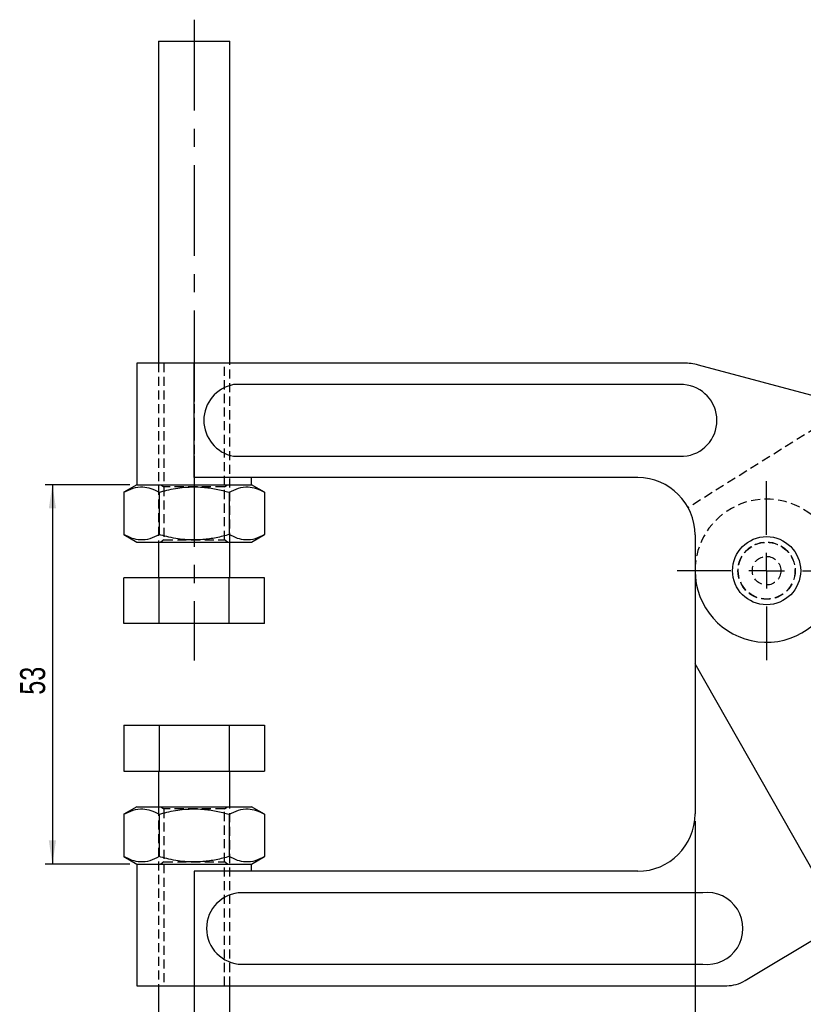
# Model space of a CAD drawing. Extents: x 33 to 398, y 17 to 277.
# Tile 2 of 7: x 33 to 143, y 140 to 277. Entities that reach past the tile are written whole.
import ezdxf

# ---------------------------------------------------------------- set-up
doc = ezdxf.new("R2010")
doc.units = 0
doc.linetypes.add('CENTERX2', pattern=[20.32, 12.7, -2.54, 2.54, -2.54])
doc.linetypes.add('HIDDEN', pattern=[1.905, 1.27, -0.635])
doc.layers.get('0').update_dxf_attribs({"linetype": 'CONTINUOUS'})
doc.styles.add('SLDTEXTSTYLE0', font='TXT', dxfattribs={"width": 0.75})
doc.dimstyles.new('SLDDIMSTYLE0', dxfattribs={"dimtxt": 3.5, "dimasz": 3.302, "dimexe": 0, "dimexo": 0.0625, "dimgap": 0.875, "dimtad": 1, "dimdec": 3, "dimrnd": 1e-09, "dimzin": 12, "dimtxsty": 'SLDTEXTSTYLE0', "dimsah": 1, "dimcen": 0.09, "dimazin": 3, "dimtfac": 1, "dimtdec": 3, "dimtofl": 0, "dimtmove": 0, "dimatfit": 3, "dimtolj": 1, "dimtzin": 12})

# ---------------------------------------------------------------- blocks, each defined once
blk = doc.blocks.new('_D')
at = {"color": 179, "linetype": 'CONTINUOUS'}
for p, q in [((48.49, 212.3), (36.67, 212.3)), ((37.67, 212.3), (37.67, 159.3)), ((48.49, 159.3), (36.67, 159.3))]:
    blk.add_line(p, q, dxfattribs=at)
for points in [[(37.67, 212.3), (37.17, 209), (38.18, 209)], [(37.67, 159.3), (38.18, 162.61), (37.17, 162.61)]]:
    blk.add_solid(points, dxfattribs=at)
at = {"color": 179, "linetype": 'CONTINUOUS', "insert": (33.16, 182.97, 0.1), "char_height": 3.5, "attachment_point": 1, "rotation": 90, "style": 'SLDTEXTSTYLE0'}
blk.add_mtext('53', dxfattribs=at)
blk = doc.blocks.new('_D_1')
at = {"color": 179, "linetype": 'CONTINUOUS'}
for p, q in [((127.49, 165.3), (127.49, 53.57)), ((57.49, 60.57), (57.49, 53.57)), ((57.49, 54.57), (127.49, 54.57))]:
    blk.add_line(p, q, dxfattribs=at)
for points in [[(57.49, 54.57), (60.79, 54.07), (60.79, 55.08)], [(127.49, 54.57), (124.19, 55.08), (124.19, 54.07)]]:
    blk.add_solid(points, dxfattribs=at)
at = {"color": 179, "linetype": 'CONTINUOUS', "insert": (86.09, 59.09, 0.1), "char_height": 3.5, "attachment_point": 1, "style": 'SLDTEXTSTYLE0'}
blk.add_mtext('70', dxfattribs=at)
blk = doc.blocks.new('SW_CENTERMARKSYMBOL_0')
at = {"color": 0, "linetype": 'CONTINUOUS'}
for p, q in [((0, 5), (0, 12.5)), ((0, 0), (0, 2.5)), ((-5, 0), (-12.5, 0)), ((0, 0), (-2.5, 0)), ((0, 0), (0, -2.5)), ((0, 0), (2.5, 0)), ((5, 0), (12.5, 0)), ((0, -5), (0, -12.5))]:
    blk.add_line(p, q, dxfattribs=at)

msp = doc.modelspace()

# ---------------------------------------------------------------- linework, layer by layer
at = {"color": 179, "linetype": 'CENTERX2'}
for p, q in [((57.4896, 277.3036), (57.4896, 187.7504)), ((57.4896, 148.6735), (57.4896, 61.5739))]:
    msp.add_line(p, q, dxfattribs=at)
at = {"color": 7, "linetype": 'CONTINUOUS'}
for p, q in [((52.4896, 274.3036), (52.4896, 229.3036)), ((52.4896, 274.3036), (57.4896, 274.3036)), ((57.4896, 274.3036), (62.4896, 274.3036)), ((62.4896, 229.3036), (62.4896, 274.3036)), ((49.4896, 229.3036), (49.4896, 212.3036)), ((57.4896, 229.3036), (49.4896, 229.3036)), ((57.4896, 213.3036), (57.4896, 229.3036)), ((125.8965, 229.3036), (57.4896, 229.3036)), ((158.0777, 220.9629), (127.967, 229.031)), ((125.8965, 226.3036), (62.9865, 226.3036)), ((62.9865, 216.3036), (125.8965, 216.3036)), ((119.4896, 213.3036), (57.4896, 213.3036)), ((65.4896, 212.3036), (65.4896, 213.3036)), ((49.4896, 212.3036), (47.6746, 211.2557)), ((49.4896, 212.3036), (65.4896, 212.3036)), ((67.3045, 211.2557), (65.4896, 212.3036)), ((47.6746, 211.2557), (47.6746, 205.3515)), ((52.5821, 211.2557), (52.5821, 205.3515)), ((62.397, 211.2557), (62.397, 205.3515)), ((67.3045, 211.2557), (67.3045, 205.3515)), ((47.6746, 205.3515), (49.4896, 204.3036)), ((65.4896, 204.3036), (67.3045, 205.3515)), ((127.4896, 205.3036), (127.4896, 200.3036)), ((49.4896, 204.3036), (65.4896, 204.3036)), ((52.4896, 204.3036), (52.4896, 199.3036)), ((62.4896, 199.3036), (62.4896, 204.3036)), ((127.4896, 200.3036), (127.4896, 187.3036)), ((47.6746, 192.9036), (47.6746, 199.3036)), ((52.5821, 199.3036), (47.6746, 199.3036)), ((52.5821, 192.9036), (52.5821, 199.3036)), ((62.397, 199.3036), (52.5821, 199.3036)), ((62.397, 192.9036), (62.397, 199.3036)), ((67.3045, 199.3036), (62.397, 199.3036)), ((67.3045, 192.9036), (67.3045, 199.3036)), ((52.5821, 192.9036), (47.6746, 192.9036)), ((62.397, 192.9036), (52.5821, 192.9036)), ((67.3045, 192.9036), (62.397, 192.9036)), ((127.4896, 187.3036), (127.4896, 166.3036)), ((148.0411, 151.1618), (127.4896, 187.3036)), ((47.6746, 178.7036), (47.6746, 172.3036)), ((47.6746, 178.7036), (52.5821, 178.7036)), ((52.5821, 178.7036), (52.5821, 172.3036)), ((52.5821, 178.7036), (62.397, 178.7036)), ((62.397, 178.7036), (62.397, 172.3036)), ((62.397, 178.7036), (67.3045, 178.7036)), ((67.3045, 178.7036), (67.3045, 172.3036)), ((47.6746, 172.3036), (52.5821, 172.3036)), ((52.4896, 172.3036), (52.4896, 167.3036)), ((52.5821, 172.3036), (62.397, 172.3036)), ((62.397, 172.3036), (67.3045, 172.3036)), ((62.4896, 167.3036), (62.4896, 172.3036)), ((49.4896, 167.3036), (47.6746, 166.2557)), ((49.4896, 167.3036), (65.4896, 167.3036)), ((67.3045, 166.2557), (65.4896, 167.3036)), ((47.6746, 166.2557), (47.6746, 160.3515)), ((52.5821, 166.2557), (52.5821, 160.3515)), ((62.397, 166.2557), (62.397, 160.3515)), ((67.3045, 166.2557), (67.3045, 160.3515)), ((47.6746, 160.3515), (49.4896, 159.3036)), ((65.4896, 159.3036), (67.3045, 160.3515)), ((49.4896, 159.3036), (49.4896, 142.3036)), ((49.4896, 159.3036), (57.4896, 159.3036)), ((49.4896, 159.3036), (65.4896, 159.3036)), ((57.4896, 159.3036), (65.4896, 159.3036)), ((57.4896, 158.3036), (57.4896, 142.3036)), ((119.4896, 158.3036), (57.4896, 158.3036)), ((65.4896, 158.3036), (65.4896, 159.3036)), ((128.5556, 155.3036), (64.1506, 155.3036)), ((134.4872, 143.0178), (148.0411, 151.1618)), ((64.1506, 145.3036), (128.5556, 145.3036)), ((49.4896, 142.3036), (57.4896, 142.3036)), ((52.4896, 142.3036), (52.4896, 97.3036)), ((57.4896, 142.3036), (131.912, 142.3036)), ((62.4896, 97.3036), (62.4896, 142.3036))]:
    msp.add_line(p, q, dxfattribs=at)
at = {"color": 7, "linetype": 'HIDDEN'}
for p, q in [((52.4896, 229.3036), (52.4896, 204.3036)), ((53.2396, 229.3036), (53.2396, 212.3036)), ((57.4896, 229.3036), (57.4896, 213.3036)), ((61.7396, 212.3036), (61.7396, 229.3036)), ((62.4896, 204.3036), (62.4896, 229.3036)), ((149.2551, 223.3269), (126.5214, 209.1184)), ((52.8163, 212.3036), (53.2396, 212.0072)), ((61.7396, 212.0072), (53.2396, 212.0072)), ((53.2396, 212.0072), (53.2396, 204.6)), ((61.7396, 212.0072), (62.1628, 212.3036)), ((61.7396, 204.6), (61.7396, 212.0072)), ((53.2396, 204.6), (52.8163, 204.3036)), ((53.2396, 204.6), (61.7396, 204.6)), ((62.1628, 204.3036), (61.7396, 204.6)), ((52.4896, 167.3036), (52.4896, 142.3036)), ((52.8163, 167.3036), (53.2396, 167.0072)), ((61.7396, 167.0072), (53.2396, 167.0072)), ((53.2396, 167.0072), (53.2396, 159.6)), ((61.7396, 167.0072), (62.1628, 167.3036)), ((61.7396, 159.6), (61.7396, 167.0072)), ((62.4896, 142.3036), (62.4896, 167.3036)), ((53.2396, 159.6), (52.8163, 159.3036)), ((53.2396, 159.6), (61.7396, 159.6)), ((53.2396, 159.3036), (53.2396, 142.3036)), ((57.4896, 158.3036), (57.4896, 142.3036)), ((62.1628, 159.3036), (61.7396, 159.6)), ((61.7396, 142.3036), (61.7396, 159.3036))]:
    msp.add_line(p, q, dxfattribs=at)
at = {"color": 7, "linetype": 'CONTINUOUS'}
msp.add_circle((137.4896, 200.3036), 4.7625, dxfattribs=at)
at = {"color": 7, "linetype": 'HIDDEN'}
for radius in [4, 3.9687, 2]:
    msp.add_circle((137.4896, 200.3036), radius, dxfattribs=at)
at = {"color": 7, "linetype": 'CONTINUOUS'}
for centre, radius, start, end in [((125.8965, 221.3036), 8, 75, 90), ((63.9222, 221.3036), 5.0868, 100.59951, 259.40049), ((125.5356, 221.3036), 5.013, 274.128428, 85.871572), ((119.4896, 205.3036), 8, 0, 90), ((137.4896, 200.3036), 10, 180, 346.111249), ((119.4896, 166.3036), 8, 270, 0), ((64.2104, 150.3036), 5.0004, 90.68487, 269.31513), ((129.1422, 150.3036), 5.0343, 263.308883, 96.691117), ((131.912, 147.3036), 5, 270, 301)]:
    msp.add_arc(centre, radius, start, end, dxfattribs=at)
at = {"color": 7, "linetype": 'HIDDEN'}
msp.add_arc((137.4896, 200.3036), 10, 346.111249, 180, dxfattribs=at)
at = {"color": 7, "linetype": 'CONTINUOUS'}
for points, knots in [([(47.6746, 211.2557), (48.1005, 211.475), (48.9616, 211.9183), (50.2375, 212.0805), (51.4571, 211.8425), (52.2048, 211.4525), (52.5821, 211.2557)], [0, 0, 0, 0, 0.26460502, 0.53494771, 0.76534298, 1, 1, 1, 1]), ([(52.5821, 211.2557), (52.9382, 211.3535), (54.0994, 211.6721), (56.1371, 212.0234), (58.4647, 212.0365), (60.5653, 211.7422), (61.7842, 211.4185), (62.397, 211.2557)], [0, 0, 0, 0, 0.11125781, 0.36275065, 0.62031532, 0.80911448, 1, 1, 1, 1]), ([(62.397, 211.2557), (62.823, 211.475), (63.6841, 211.9183), (64.9599, 212.0805), (66.1795, 211.8425), (66.9272, 211.4525), (67.3045, 211.2557)], [0, 0, 0, 0, 0.26460498, 0.53494755, 0.76534309, 1, 1, 1, 1]), ([(52.5821, 205.3515), (52.1561, 205.1322), (51.295, 204.6889), (50.0192, 204.5267), (48.7996, 204.7648), (48.0519, 205.1547), (47.6746, 205.3515)], [0, 0, 0, 0, 0.26460509, 0.53494775, 0.76534301, 1, 1, 1, 1]), ([(62.397, 205.3515), (61.7904, 205.1903), (60.5716, 204.8663), (58.4923, 204.5737), (56.1589, 204.5815), (54.12, 204.9294), (52.9382, 205.2537), (52.5821, 205.3515)], [0, 0, 0, 0, 0.18896399, 0.37968239, 0.63081966, 0.88874257, 1, 1, 1, 1]), ([(67.3045, 205.3515), (66.8786, 205.1322), (66.0175, 204.6889), (64.7416, 204.5267), (63.522, 204.7648), (62.7743, 205.1547), (62.397, 205.3515)], [0, 0, 0, 0, 0.26460493, 0.53494788, 0.76534308, 1, 1, 1, 1]), ([(47.6746, 166.2557), (48.1005, 166.475), (48.9616, 166.9183), (50.2375, 167.0805), (51.4571, 166.8425), (52.2048, 166.4525), (52.5821, 166.2557)], [0, 0, 0, 0, 0.26460502, 0.53494771, 0.76534298, 1, 1, 1, 1]), ([(52.5821, 166.2557), (52.9382, 166.3535), (54.0994, 166.6721), (56.1371, 167.0234), (58.4647, 167.0365), (60.5653, 166.7422), (61.7842, 166.4185), (62.397, 166.2557)], [0, 0, 0, 0, 0.11125781, 0.36275065, 0.62031532, 0.80911448, 1, 1, 1, 1]), ([(62.397, 166.2557), (62.823, 166.475), (63.6841, 166.9183), (64.9599, 167.0805), (66.1795, 166.8425), (66.9272, 166.4525), (67.3045, 166.2557)], [0, 0, 0, 0, 0.26460498, 0.53494755, 0.76534309, 1, 1, 1, 1]), ([(52.5821, 160.3515), (52.1561, 160.1322), (51.295, 159.6889), (50.0192, 159.5267), (48.7996, 159.7648), (48.0519, 160.1547), (47.6746, 160.3515)], [0, 0, 0, 0, 0.26460511, 0.53494775, 0.76534302, 1, 1, 1, 1]), ([(62.397, 160.3515), (61.7904, 160.1903), (60.5716, 159.8663), (58.4923, 159.5737), (56.1589, 159.5815), (54.12, 159.9294), (52.9382, 160.2537), (52.5821, 160.3515)], [0, 0, 0, 0, 0.18896399, 0.37968238, 0.63081965, 0.88874257, 1, 1, 1, 1]), ([(67.3045, 160.3515), (66.8786, 160.1322), (66.0175, 159.6889), (64.7416, 159.5267), (63.522, 159.7648), (62.7743, 160.1547), (62.397, 160.3515)], [0, 0, 0, 0, 0.26460495, 0.53494789, 0.76534309, 1, 1, 1, 1])]:
    msp.add_open_spline(points, degree=3, knots=knots, dxfattribs=at)

# ---------------------------------------------------------------- block references
at = {"color": 179, "linetype": 'CONTINUOUS'}
msp.add_blockref('SW_CENTERMARKSYMBOL_0', (137.4896, 200.3036), dxfattribs=at)

# ---------------------------------------------------------------- dimensions: what is measured, and where the dimension line sits
dim = msp.add_linear_dim(base=(37.6746, 159.3036), p1=(49.4896, 212.3036), p2=(49.4896, 159.3036), angle=90, dimstyle='SLDDIMSTYLE0', dxfattribs=at)
dim.commit()
dim.dimension.update_dxf_attribs({"geometry": '_D', "text_midpoint": (37.6746, 186.975), "dimtype": 160})
dim = msp.add_linear_dim(base=(127.4896, 54.5739), p1=(57.4896, 61.5739), p2=(127.4896, 166.3036), dimstyle='SLDDIMSTYLE0', dxfattribs=at)
dim.commit()
dim.dimension.update_dxf_attribs({"geometry": '_D_1', "text_midpoint": (90.094, 54.5739), "dimtype": 160})

doc.saveas('drawing.dxf')
